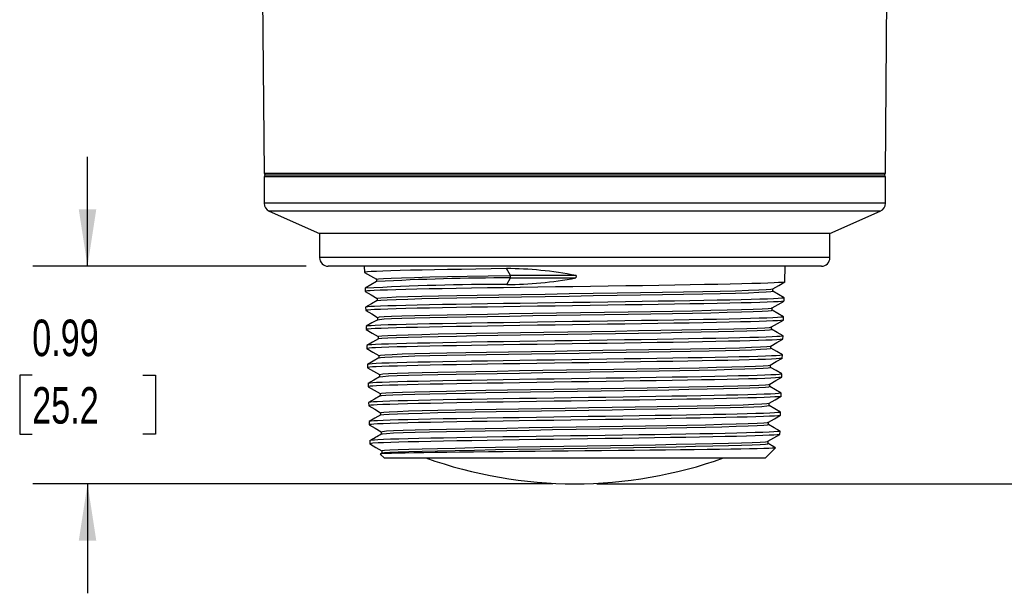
# Model space of a CAD drawing. Header units: inches. Extents: x 0 to 22, y 0 to 17.
# Tile 8 of 13: x 14.2 to 18.7, y 3.3 to 5.9. Entities that reach past the tile are written whole.
import ezdxf

# ---------------------------------------------------------------- set-up
doc = ezdxf.new("R2010")
doc.units = ezdxf.units.IN
doc.header["$LTSCALE"] = 2
doc.header["$MEASUREMENT"] = 0
doc.layers.add('DIMENSIONS', color=140, linetype='Continuous', lineweight=25)
doc.styles.add('SLDTEXTSTYLE0', font='TXT', dxfattribs={"width": 0.7})
doc.dimstyles.new('SLDDIMSTYLE0', dxfattribs={"dimtxt": 0.169922, "dimasz": 0.26, "dimexe": 0, "dimexo": 0.0625, "dimgap": 0.04248, "dimtad": 0, "dimtih": 1, "dimtoh": 1, "dimrnd": 1e-09, "dimzin": 12, "dimdsep": 46, "dimtxsty": 'SLDTEXTSTYLE0', "dimsah": 1, "dimcen": 0.09, "dimadec": 0, "dimazin": 3, "dimtfac": 1, "dimtofl": 0, "dimtmove": 0, "dimatfit": 3, "dimfxl": 0, "dimfrac": 2, "dimtolj": 1, "dimtzin": 12, "dimarcsym": 0})
doc.dimstyles.new('SLDDIMSTYLE1', dxfattribs={"dimtxt": 0.169922, "dimasz": 0.26, "dimexe": 0, "dimexo": 0.0625, "dimgap": 0.04248, "dimtad": 0, "dimtih": 1, "dimtoh": 1, "dimrnd": 1e-09, "dimdsep": 46, "dimtxsty": 'SLDTEXTSTYLE0', "dimsah": 1, "dimcen": 0.09, "dimadec": 0, "dimazin": 2, "dimtfac": 1, "dimtmove": 0, "dimatfit": 0, "dimfxl": 0, "dimfrac": 2, "dimtolj": 1, "dimtzin": 12, "dimarcsym": 0})

# ---------------------------------------------------------------- blocks, each defined once
blk = doc.blocks.new('_D')
at = {"layer": 'DIMENSIONS'}
for p, q in [((17.6092, 7.459), (19.3571, 7.459)), ((19.1071, 7.459), (19.1071, 5.9522)), ((18.8547, 5.6441), (18.7976, 5.6441)), ((18.7976, 5.6441), (18.7976, 5.374)), ((19.3596, 5.6441), (19.4167, 5.6441)), ((19.4167, 5.6441), (19.4167, 5.374)), ((18.7976, 5.374), (18.8547, 5.374)), ((19.4167, 5.374), (19.3596, 5.374)), ((19.1071, 3.8292), (19.1071, 5.336)), ((16.8218, 3.8292), (19.3571, 3.8292))]:
    blk.add_line(p, q, dxfattribs=at)
for points in [[(19.1071, 7.459), (19.0671, 7.199), (19.1471, 7.199)], [(19.1071, 3.8292), (19.1471, 4.0892), (19.0671, 4.0892)]]:
    blk.add_solid(points, dxfattribs=at)
at = {"layer": 'DIMENSIONS', "char_height": 0.16667, "attachment_point": 1, "style": 'SLDTEXTSTYLE0'}
for s, insert in [('3.63', (18.8547, 5.897)), ('92.2', (18.8547, 5.5889))]:
    blk.add_mtext(s, dxfattribs=dict(at, insert=insert))
blk = doc.blocks.new('_D_1')
at = {"layer": 'DIMENSIONS'}
for p, q in [((14.4986, 4.8221), (14.4986, 5.3221)), ((15.4967, 4.8221), (14.2486, 4.8221)), ((14.2461, 4.3256), (14.1891, 4.3256)), ((14.1891, 4.3256), (14.1891, 4.0556)), ((14.7511, 4.3256), (14.8081, 4.3256)), ((14.8081, 4.3256), (14.8081, 4.0556)), ((14.1891, 4.0556), (14.2461, 4.0556)), ((14.8081, 4.0556), (14.7511, 4.0556)), ((16.6218, 3.8292), (14.2486, 3.8292)), ((14.4986, 3.8292), (14.4986, 3.3292))]:
    blk.add_line(p, q, dxfattribs=at)
for points in [[(14.4986, 4.8221), (14.5386, 5.0821), (14.4586, 5.0821)], [(14.4986, 3.8292), (14.4586, 3.5692), (14.5386, 3.5692)]]:
    blk.add_solid(points, dxfattribs=at)
at = {"layer": 'DIMENSIONS', "char_height": 0.16667, "attachment_point": 1, "style": 'SLDTEXTSTYLE0'}
for s, insert in [('0.99', (14.2461, 4.5785)), ('25.2', (14.2461, 4.2704))]:
    blk.add_mtext(s, dxfattribs=dict(at, insert=insert))

msp = doc.modelspace()

# ---------------------------------------------------------------- linework, layer by layer
for p, q in [((15.286, 7.3499), (15.3044, 5.2465)), ((18.1392, 5.2465), (18.1575, 7.3502)), ((15.3044, 5.2465), (18.1392, 5.2465)), ((15.3044, 5.2308), (15.3044, 5.1098)), ((18.1391, 5.2308), (15.3044, 5.2308)), ((15.3123, 5.2387), (18.1313, 5.2387)), ((18.1391, 5.1098), (18.1391, 5.2308)), ((18.1391, 5.1098), (15.3044, 5.1098)), ((15.3279, 5.0738), (15.5573, 4.9722)), ((18.1157, 5.0738), (15.3279, 5.0738)), ((17.8862, 4.9722), (18.1157, 5.0738)), ((15.5573, 4.9722), (15.5573, 4.8614)), ((17.8862, 4.9722), (15.5573, 4.9722)), ((17.8862, 4.8614), (17.8862, 4.9722)), ((17.8862, 4.8614), (15.5573, 4.8614)), ((17.8468, 4.8221), (15.5967, 4.8221)), ((15.7616, 4.8221), (15.7625, 4.794)), ((16.4285, 4.7797), (16.4109, 4.8112)), ((17.6797, 4.7505), (17.6819, 4.8221)), ((15.817, 4.7626), (15.817, 4.7519)), ((16.4116, 4.7387), (16.4285, 4.7688)), ((16.7274, 4.7797), (16.4285, 4.7797)), ((16.4285, 4.7688), (16.4285, 4.7797)), ((16.4285, 4.7688), (16.7264, 4.7688)), ((16.7274, 4.7797), (16.7264, 4.7688)), ((15.7648, 4.7215), (15.7652, 4.7071)), ((17.6252, 4.7082), (17.6252, 4.7189)), ((15.8197, 4.6756), (15.8197, 4.6649)), ((17.677, 4.6636), (17.6774, 4.678)), ((15.7675, 4.6346), (15.7679, 4.6201)), ((17.6224, 4.6212), (17.6224, 4.6319)), ((15.8224, 4.5886), (15.8224, 4.578)), ((17.6742, 4.5766), (17.6747, 4.5911)), ((15.7702, 4.5476), (15.7707, 4.5331)), ((17.6197, 4.5343), (17.6197, 4.545)), ((15.8251, 4.5017), (15.8251, 4.491)), ((17.6715, 4.4896), (17.672, 4.5041)), ((15.7729, 4.4607), (15.7734, 4.4462)), ((17.617, 4.4473), (17.617, 4.458)), ((15.8279, 4.4147), (15.8279, 4.404)), ((17.6688, 4.4027), (17.6693, 4.4172)), ((15.7756, 4.3737), (15.7761, 4.3592)), ((17.6143, 4.3604), (17.6143, 4.3711)), ((15.8306, 4.3278), (15.8306, 4.3171)), ((17.6661, 4.3157), (17.6665, 4.3302)), ((15.7784, 4.2867), (15.7788, 4.2722)), ((17.6116, 4.2734), (17.6116, 4.2841)), ((15.8333, 4.2408), (15.8333, 4.2301)), ((17.6634, 4.2288), (17.6638, 4.2433)), ((15.7811, 4.1998), (15.7815, 4.1853)), ((17.6089, 4.1865), (17.6089, 4.1971)), ((15.836, 4.1539), (15.836, 4.1432)), ((17.6606, 4.1418), (17.6611, 4.1563)), ((15.7838, 4.1128), (15.7842, 4.0983)), ((17.6062, 4.0995), (17.6062, 4.1102)), ((15.8387, 4.0669), (15.8387, 4.056)), ((17.6579, 4.0548), (17.6584, 4.0694)), ((15.7865, 4.0259), (15.7869, 4.0122)), ((15.7869, 4.0122), (15.7889, 4.0102)), ((15.7887, 4.0122), (15.7869, 4.0122)), ((17.6035, 4.0126), (17.6035, 4.0232)), ((15.8342, 3.9649), (15.8518, 3.9473)), ((15.8417, 3.9694), (15.8352, 3.9657)), ((15.8414, 3.98), (15.8414, 3.9693)), ((17.5917, 3.9473), (17.6374, 3.993)), ((15.8518, 3.9473), (17.5917, 3.9473))]:
    msp.add_line(p, q)
at = {"flags": 128}
for points in [[(16.4109, 4.8112), (16.3397, 4.8101), (16.2705, 4.809), (16.2045, 4.8079), (16.1417, 4.8068), (16.0811, 4.8056), (16.0248, 4.8045), (15.9724, 4.8034), (15.9253, 4.8022), (15.8825, 4.801), (15.8458, 4.7998), (15.8164, 4.7987), (15.7932, 4.7975), (15.776, 4.7964), (15.7658, 4.7952), (15.7625, 4.794), (15.7634, 4.7937)], [(15.7624, 4.7939), (15.7898, 4.7781), (15.817, 4.7624)], [(15.8179, 4.7626), (15.8172, 4.7628), (15.8261, 4.7645), (15.8483, 4.7662), (15.8836, 4.7679), (15.9313, 4.7696), (15.9908, 4.7713), (16.0612, 4.773), (16.1414, 4.7746), (16.2303, 4.7763), (16.3264, 4.778), (16.4285, 4.7797)], [(15.8174, 4.7521), (15.7911, 4.7369), (15.7648, 4.7217)], [(17.6797, 4.7505), (17.6766, 4.7494), (17.6674, 4.7483), (17.6521, 4.7472), (17.6309, 4.7461), (17.6031, 4.745), (17.5694, 4.7438), (17.5294, 4.7427), (17.4839, 4.7415), (17.4315, 4.7404), (17.3739, 4.7392), (17.3134, 4.738), (17.2488, 4.7369), (17.1786, 4.7357), (17.1049, 4.7345), (17.0307, 4.7333), (16.9544, 4.7322), (16.8742, 4.731), (16.7928, 4.7298), (16.7133, 4.7287), (16.6338, 4.7275), (16.5527, 4.7263), (16.4728, 4.7252), (16.3969, 4.724), (16.3233, 4.7229), (16.2504, 4.7217), (16.181, 4.7205), (16.1173, 4.7193), (16.0578, 4.7182), (16.0013, 4.717), (15.9502, 4.7158), (15.9059, 4.7147), (15.8672, 4.7135), (15.8336, 4.7123), (15.8065, 4.7111), (15.7887, 4.7101), (15.7758, 4.7091), (15.7679, 4.7081), (15.7652, 4.7071), (15.7662, 4.7067)], [(15.8213, 4.6756), (15.8224, 4.6767), (15.8376, 4.6783), (15.8659, 4.68), (15.9069, 4.6817), (15.9601, 4.6834), (16.0247, 4.6851), (16.0996, 4.6868), (16.1838, 4.6885), (16.276, 4.6902), (16.3748, 4.6919), (16.4789, 4.6936), (16.5865, 4.6952), (16.6962, 4.6969), (16.8063, 4.6986), (16.9151, 4.7003), (17.0211, 4.702), (17.1226, 4.7037), (17.2182, 4.7054), (17.3064, 4.7071), (17.3858, 4.7088), (17.4555, 4.7104), (17.5142, 4.7121), (17.5611, 4.7138), (17.5955, 4.7155), (17.617, 4.7172), (17.6241, 4.7187)], [(17.6248, 4.7187), (17.6522, 4.7345), (17.6797, 4.7504)], [(15.7652, 4.7069), (15.7926, 4.6911), (15.8197, 4.6754)], [(17.6774, 4.678), (17.6743, 4.6769), (17.6651, 4.6758), (17.6498, 4.6747), (17.6286, 4.6736), (17.6007, 4.6725), (17.5669, 4.6713), (17.5269, 4.6702), (17.4814, 4.669), (17.4291, 4.6678), (17.3716, 4.6666), (17.3111, 4.6655), (17.2466, 4.6643), (17.1765, 4.6632), (17.103, 4.662), (17.0289, 4.6608), (16.9528, 4.6597), (16.8727, 4.6585), (16.7915, 4.6573), (16.7122, 4.6562), (16.6329, 4.655), (16.552, 4.6538), (16.4723, 4.6526), (16.3966, 4.6515), (16.3232, 4.6503), (16.2505, 4.6491), (16.1813, 4.648), (16.1178, 4.6468), (16.0585, 4.6457), (16.0023, 4.6445), (15.9513, 4.6433), (15.9072, 4.6421), (15.8687, 4.641), (15.8353, 4.6398), (15.8083, 4.6386), (15.7907, 4.6376), (15.778, 4.6366), (15.7701, 4.6356), (15.7675, 4.6346)], [(15.8216, 4.6651), (15.8224, 4.6658), (15.8376, 4.6675), (15.8659, 4.6692), (15.9069, 4.6709), (15.9601, 4.6725), (16.0247, 4.6742), (16.0996, 4.6759), (16.1838, 4.6776), (16.276, 4.6793), (16.3748, 4.681), (16.4789, 4.6827), (16.5865, 4.6844), (16.6962, 4.6861), (16.8063, 4.6878), (16.9151, 4.6894), (17.0211, 4.6911), (17.1226, 4.6928), (17.2182, 4.6945), (17.3064, 4.6962), (17.3858, 4.6979), (17.4555, 4.6996), (17.5142, 4.7013), (17.5611, 4.703), (17.5955, 4.7046), (17.617, 4.7063), (17.6251, 4.708), (17.6246, 4.7082)], [(17.6775, 4.6782), (17.6512, 4.6934), (17.6252, 4.7084)], [(15.82, 4.6651), (15.7937, 4.6499), (15.7674, 4.6347)], [(17.676, 4.6632), (17.6739, 4.6625), (17.6646, 4.6614), (17.6493, 4.6602), (17.6281, 4.6591), (17.6002, 4.658), (17.5664, 4.6569), (17.5264, 4.6557), (17.4809, 4.6546), (17.4286, 4.6534), (17.3711, 4.6522), (17.3107, 4.651), (17.2462, 4.6499), (17.1761, 4.6487), (17.1026, 4.6475), (17.0286, 4.6464), (16.9524, 4.6452), (16.8724, 4.644), (16.7913, 4.6428), (16.712, 4.6417), (16.6327, 4.6405), (16.5519, 4.6394), (16.4722, 4.6382), (16.3966, 4.637), (16.3232, 4.6359), (16.2506, 4.6347), (16.1814, 4.6335), (16.1179, 4.6324), (16.0587, 4.6312), (16.0025, 4.63), (15.9516, 4.6288), (15.9075, 4.6277), (15.869, 4.6265), (15.8356, 4.6253), (15.8087, 4.6242), (15.7911, 4.6232), (15.7784, 4.6221), (15.7705, 4.6211), (15.7679, 4.6201), (15.7688, 4.6198)], [(15.823, 4.5886), (15.8225, 4.5888), (15.8306, 4.5905), (15.8519, 4.5922), (15.8862, 4.5939), (15.9329, 4.5956), (15.9913, 4.5973), (16.0607, 4.5989), (16.1399, 4.6006), (16.2277, 4.6023), (16.3229, 4.604), (16.4241, 4.6057), (16.5297, 4.6074), (16.6382, 4.6091), (16.7479, 4.6108), (16.8573, 4.6125), (16.9647, 4.6142), (17.0684, 4.6158), (17.167, 4.6175), (17.259, 4.6192), (17.343, 4.6209), (17.4178, 4.6226), (17.4822, 4.6243), (17.5353, 4.626), (17.5763, 4.6277), (17.6046, 4.6294), (17.6198, 4.631), (17.6205, 4.6318)], [(17.6221, 4.6318), (17.6496, 4.6476), (17.677, 4.6634)], [(15.7678, 4.62), (15.7953, 4.6041), (15.8224, 4.5885)], [(17.6747, 4.5911), (17.6716, 4.59), (17.6623, 4.5889), (17.647, 4.5877), (17.6257, 4.5866), (17.5978, 4.5855), (17.5638, 4.5843), (17.5239, 4.5832), (17.4784, 4.582), (17.4261, 4.5809), (17.3687, 4.5797), (17.3084, 4.5785), (17.244, 4.5774), (17.174, 4.5762), (17.1007, 4.575), (17.0268, 4.5739), (16.9508, 4.5727), (16.8709, 4.5715), (16.79, 4.5703), (16.7109, 4.5692), (16.6318, 4.568), (16.5511, 4.5668), (16.4717, 4.5657), (16.3963, 4.5645), (16.3231, 4.5634), (16.2507, 4.5622), (16.1817, 4.561), (16.1185, 4.5598), (16.0594, 4.5587), (16.0035, 4.5575), (15.9527, 4.5563), (15.9088, 4.5552), (15.8706, 4.554), (15.8373, 4.5528), (15.8106, 4.5517), (15.7931, 4.5507), (15.7805, 4.5497), (15.7728, 4.5486), (15.7702, 4.5476)], [(15.8235, 4.5781), (15.8306, 4.5796), (15.8519, 4.5813), (15.8862, 4.583), (15.9329, 4.5847), (15.9913, 4.5864), (16.0607, 4.5881), (16.1399, 4.5898), (16.2277, 4.5915), (16.3229, 4.5931), (16.4241, 4.5948), (16.5297, 4.5965), (16.6382, 4.5982), (16.7479, 4.5999), (16.8573, 4.6016), (16.9647, 4.6033), (17.0684, 4.605), (17.167, 4.6067), (17.259, 4.6083), (17.343, 4.61), (17.4178, 4.6117), (17.4822, 4.6134), (17.5353, 4.6151), (17.5763, 4.6168), (17.6046, 4.6185), (17.6198, 4.6202), (17.6209, 4.6212)], [(17.6747, 4.5912), (17.6484, 4.6064), (17.6224, 4.6214)], [(15.8228, 4.5781), (15.7965, 4.563), (15.7702, 4.5478)], [(17.6742, 4.5766), (17.6711, 4.5755), (17.6619, 4.5744), (17.6465, 4.5733), (17.6252, 4.5722), (17.5973, 4.571), (17.5633, 4.5699), (17.5234, 4.5687), (17.4779, 4.5676), (17.4256, 4.5664), (17.3682, 4.5652), (17.3079, 4.5641), (17.2436, 4.5629), (17.1736, 4.5617), (17.1003, 4.5605), (17.0264, 4.5594), (16.9505, 4.5582), (16.8706, 4.557), (16.7897, 4.5559), (16.7107, 4.5547), (16.6316, 4.5536), (16.551, 4.5524), (16.4716, 4.5512), (16.3962, 4.55), (16.3231, 4.5489), (16.2507, 4.5477), (16.1818, 4.5465), (16.1186, 4.5454), (16.0596, 4.5442), (16.0037, 4.543), (15.953, 4.5419), (15.9091, 4.5407), (15.8709, 4.5396), (15.8377, 4.5384), (15.8109, 4.5372), (15.7935, 4.5362), (15.781, 4.5352), (15.7732, 4.5342), (15.7707, 4.5331), (15.7716, 4.5328)], [(15.8268, 4.5017), (15.8273, 4.5026), (15.8416, 4.5043), (15.869, 4.506), (15.9091, 4.5077), (15.9612, 4.5094), (16.0247, 4.5111), (16.0986, 4.5128), (16.1818, 4.5145), (16.273, 4.5162), (16.3709, 4.5179), (16.4741, 4.5195), (16.5809, 4.5212), (16.6898, 4.5229), (16.7993, 4.5246), (16.9076, 4.5263), (17.0131, 4.528), (17.1143, 4.5297), (17.2097, 4.5314), (17.2979, 4.5331), (17.3774, 4.5347), (17.4472, 4.5364), (17.5063, 4.5381), (17.5536, 4.5398), (17.5886, 4.5415), (17.6107, 4.5432), (17.6189, 4.5448)], [(17.6194, 4.5448), (17.6468, 4.5606), (17.6742, 4.5764)], [(15.7706, 4.533), (15.798, 4.5172), (15.8251, 4.5015)], [(17.672, 4.5041), (17.6689, 4.503), (17.6596, 4.5019), (17.6442, 4.5008), (17.6229, 4.4997), (17.5948, 4.4985), (17.5608, 4.4974), (17.5209, 4.4962), (17.4754, 4.4951), (17.4232, 4.4939), (17.3659, 4.4927), (17.3056, 4.4916), (17.2414, 4.4904), (17.1715, 4.4892), (17.0984, 4.488), (17.0246, 4.4869), (16.9488, 4.4857), (16.8692, 4.4845), (16.7884, 4.4834), (16.7095, 4.4822), (16.6307, 4.4811), (16.5503, 4.4799), (16.4711, 4.4787), (16.3959, 4.4775), (16.323, 4.4764), (16.2509, 4.4752), (16.1821, 4.474), (16.1192, 4.4729), (16.0604, 4.4717), (16.0046, 4.4705), (15.9541, 4.4694), (15.9105, 4.4682), (15.8724, 4.4671), (15.8394, 4.4659), (15.8128, 4.4647), (15.7955, 4.4637), (15.7831, 4.4627), (15.7755, 4.4617), (15.7729, 4.4607)], [(15.827, 4.4912), (15.8273, 4.4918), (15.8416, 4.4935), (15.869, 4.4952), (15.9091, 4.4968), (15.9612, 4.4985), (16.0247, 4.5002), (16.0986, 4.5019), (16.1818, 4.5036), (16.273, 4.5053), (16.3709, 4.507), (16.4741, 4.5087), (16.5809, 4.5104), (16.6898, 4.5121), (16.7993, 4.5137), (16.9076, 4.5154), (17.0131, 4.5171), (17.1143, 4.5188), (17.2097, 4.5205), (17.2979, 4.5222), (17.3774, 4.5239), (17.4472, 4.5256), (17.5063, 4.5273), (17.5536, 4.5289), (17.5886, 4.5306), (17.6107, 4.5323), (17.6196, 4.534), (17.6189, 4.5343)], [(17.672, 4.5043), (17.6457, 4.5195), (17.6197, 4.5345)], [(15.8255, 4.4912), (15.7992, 4.476), (15.7729, 4.4608)], [(17.6707, 4.4893), (17.6684, 4.4885), (17.6591, 4.4874), (17.6437, 4.4863), (17.6224, 4.4852), (17.5943, 4.484), (17.5603, 4.4829), (17.5204, 4.4817), (17.4749, 4.4806), (17.4227, 4.4794), (17.3654, 4.4782), (17.3052, 4.4771), (17.2409, 4.4759), (17.1711, 4.4747), (17.098, 4.4736), (17.0243, 4.4724), (16.9485, 4.4713), (16.8689, 4.4701), (16.7882, 4.4689), (16.7093, 4.4677), (16.6305, 4.4666), (16.5502, 4.4654), (16.471, 4.4642), (16.3959, 4.4631), (16.323, 4.4619), (16.2509, 4.4607), (16.1822, 4.4595), (16.1193, 4.4584), (16.0605, 4.4572), (16.0048, 4.4561), (15.9544, 4.4549), (15.9107, 4.4537), (15.8727, 4.4526), (15.8397, 4.4514), (15.8131, 4.4502), (15.7959, 4.4492), (15.7836, 4.4482), (15.7759, 4.4472), (15.7734, 4.4462), (15.7743, 4.4458)], [(15.8281, 4.4147), (15.8279, 4.4148), (15.8351, 4.4165), (15.8555, 4.4182), (15.8888, 4.4199), (15.9345, 4.4216), (15.992, 4.4232), (16.0603, 4.4249), (16.1384, 4.4266), (16.2253, 4.4283), (16.3195, 4.43), (16.4198, 4.4317), (16.5245, 4.4334), (16.6322, 4.4351), (16.7413, 4.4368), (16.8501, 4.4384), (16.9569, 4.4401), (17.0603, 4.4418), (17.1587, 4.4435), (17.2505, 4.4452), (17.3346, 4.4469), (17.4095, 4.4486), (17.4741, 4.4503), (17.5276, 4.452), (17.5691, 4.4537), (17.598, 4.4553), (17.6138, 4.457), (17.6151, 4.4579)], [(17.6168, 4.4579), (17.6442, 4.4737), (17.6717, 4.4896)], [(15.7733, 4.446), (15.8007, 4.4302), (15.8279, 4.4145)], [(17.6693, 4.4172), (17.6661, 4.4161), (17.6568, 4.4149), (17.6414, 4.4138), (17.62, 4.4127), (17.5919, 4.4116), (17.5578, 4.4104), (17.5178, 4.4093), (17.4724, 4.4081), (17.4203, 4.4069), (17.363, 4.4057), (17.3029, 4.4046), (17.2388, 4.4034), (17.169, 4.4022), (17.096, 4.4011), (17.0225, 4.3999), (16.9468, 4.3988), (16.8674, 4.3976), (16.7869, 4.3964), (16.7082, 4.3952), (16.6296, 4.3941), (16.5494, 4.3929), (16.4705, 4.3917), (16.3956, 4.3906), (16.3229, 4.3894), (16.251, 4.3882), (16.1826, 4.3871), (16.1198, 4.3859), (16.0613, 4.3847), (16.0058, 4.3836), (15.9555, 4.3824), (15.9121, 4.3812), (15.8742, 4.3801), (15.8414, 4.3789), (15.815, 4.3777), (15.798, 4.3767), (15.7857, 4.3757), (15.7782, 4.3747), (15.7756, 4.3737)], [(15.8281, 4.4042), (15.8019, 4.389), (15.7756, 4.3738)], [(15.829, 4.4042), (15.8351, 4.4056), (15.8555, 4.4073), (15.8888, 4.409), (15.9345, 4.4107), (15.992, 4.4124), (16.0603, 4.4141), (16.1384, 4.4158), (16.2253, 4.4174), (16.3195, 4.4191), (16.4198, 4.4208), (16.5245, 4.4225), (16.6322, 4.4242), (16.7413, 4.4259), (16.8501, 4.4276), (16.9569, 4.4293), (17.0603, 4.431), (17.1587, 4.4326), (17.2505, 4.4343), (17.3346, 4.436), (17.4095, 4.4377), (17.4741, 4.4394), (17.5276, 4.4411), (17.5691, 4.4428), (17.598, 4.4445), (17.6138, 4.4462), (17.6156, 4.4473)], [(17.6694, 4.4173), (17.6431, 4.4325), (17.617, 4.4475)], [(15.776, 4.3591), (15.8034, 4.3432), (15.8306, 4.3276)], [(17.6678, 4.4023), (17.6657, 4.4016), (17.6564, 4.4005), (17.6409, 4.3993), (17.6195, 4.3982), (17.5914, 4.3971), (17.5573, 4.3959), (17.5173, 4.3948), (17.4719, 4.3936), (17.4198, 4.3924), (17.3626, 4.3912), (17.3024, 4.3901), (17.2383, 4.3889), (17.1686, 4.3878), (17.0956, 4.3866), (17.0221, 4.3854), (16.9465, 4.3843), (16.8671, 4.3831), (16.7866, 4.3819), (16.708, 4.3807), (16.6295, 4.3796), (16.5493, 4.3784), (16.4704, 4.3772), (16.3955, 4.3761), (16.3229, 4.3749), (16.2511, 4.3737), (16.1826, 4.3726), (16.12, 4.3714), (16.0614, 4.3703), (16.006, 4.3691), (15.9558, 4.3679), (15.9123, 4.3667), (15.8745, 4.3656), (15.8417, 4.3644), (15.8153, 4.3632), (15.7984, 4.3622), (15.7861, 4.3612), (15.7786, 4.3602), (15.7761, 4.3592), (15.777, 4.3589)], [(15.8322, 4.3278), (15.8323, 4.3286), (15.8457, 4.3303), (15.8722, 4.332), (15.9113, 4.3337), (15.9624, 4.3354), (16.0249, 4.3371), (16.0977, 4.3388), (16.1799, 4.3405), (16.2701, 4.3421), (16.3671, 4.3438), (16.4693, 4.3455), (16.5753, 4.3472), (16.6836, 4.3489), (16.7923, 4.3506), (16.9001, 4.3523), (17.0052, 4.354), (17.1061, 4.3557), (17.2013, 4.3574), (17.2894, 4.359), (17.369, 4.3607), (17.439, 4.3624), (17.4984, 4.3641), (17.5462, 4.3658), (17.5817, 4.3675), (17.6044, 4.3692), (17.614, 4.3709), (17.614, 4.3709)], [(15.8323, 4.3173), (15.8323, 4.3178), (15.8457, 4.3195), (15.8722, 4.3211), (15.9113, 4.3228), (15.9624, 4.3245), (16.0249, 4.3262), (16.0977, 4.3279), (16.1799, 4.3296), (16.2701, 4.3313), (16.3671, 4.333), (16.4693, 4.3347), (16.5753, 4.3363), (16.6836, 4.338), (16.7923, 4.3397), (16.9001, 4.3414), (17.0052, 4.3431), (17.1061, 4.3448), (17.2013, 4.3465), (17.2894, 4.3482), (17.369, 4.3499), (17.439, 4.3516), (17.4984, 4.3532), (17.5462, 4.3549), (17.5817, 4.3566), (17.6044, 4.3583), (17.614, 4.36), (17.6132, 4.3604)], [(17.614, 4.3709), (17.6414, 4.3867), (17.6689, 4.4026)], [(17.6666, 4.3304), (17.6403, 4.3456), (17.6143, 4.3606)], [(15.8309, 4.3173), (15.8046, 4.3021), (15.7783, 4.2869)], [(17.6665, 4.3302), (17.6634, 4.3291), (17.6541, 4.328), (17.6386, 4.3269), (17.6171, 4.3257), (17.5889, 4.3246), (17.5547, 4.3234), (17.5148, 4.3223), (17.4694, 4.3211), (17.4173, 4.3199), (17.3602, 4.3188), (17.3001, 4.3176), (17.2361, 4.3165), (17.1665, 4.3153), (17.0937, 4.3141), (17.0203, 4.3129), (16.9449, 4.3118), (16.8656, 4.3106), (16.7853, 4.3094), (16.7069, 4.3083), (16.6285, 4.3071), (16.5486, 4.3059), (16.4699, 4.3048), (16.3952, 4.3036), (16.3228, 4.3025), (16.2512, 4.3013), (16.183, 4.3001), (16.1205, 4.2989), (16.0622, 4.2978), (16.0069, 4.2966), (15.9569, 4.2954), (15.9137, 4.2943), (15.876, 4.2931), (15.8434, 4.2919), (15.8172, 4.2907), (15.8004, 4.2898), (15.7883, 4.2888), (15.7808, 4.2878), (15.7784, 4.2867)], [(17.6652, 4.3154), (17.663, 4.3146), (17.6536, 4.3135), (17.6381, 4.3124), (17.6167, 4.3112), (17.5884, 4.3101), (17.5542, 4.3089), (17.5143, 4.3078), (17.4689, 4.3066), (17.4169, 4.3054), (17.3597, 4.3043), (17.2997, 4.3031), (17.2357, 4.302), (17.1661, 4.3008), (17.0933, 4.2996), (17.0199, 4.2984), (16.9445, 4.2973), (16.8653, 4.2961), (16.7851, 4.2949), (16.7067, 4.2938), (16.6284, 4.2926), (16.5484, 4.2914), (16.4698, 4.2902), (16.3952, 4.2891), (16.3228, 4.2879), (16.2512, 4.2868), (16.1831, 4.2856), (16.1206, 4.2844), (16.0623, 4.2833), (16.0071, 4.2821), (15.9572, 4.2809), (15.914, 4.2798), (15.8763, 4.2786), (15.8437, 4.2774), (15.8176, 4.2762), (15.8008, 4.2752), (15.7887, 4.2743), (15.7813, 4.2733), (15.7788, 4.2722), (15.7798, 4.2719)], [(17.6114, 4.284), (17.6388, 4.2998), (17.6662, 4.3156)], [(15.7788, 4.2721), (15.8062, 4.2563), (15.8333, 4.2406)], [(15.8333, 4.2408), (15.8397, 4.2425), (15.8592, 4.2442), (15.8915, 4.2458), (15.9362, 4.2475), (15.9927, 4.2492), (16.0599, 4.2509), (16.1371, 4.2526), (16.2229, 4.2543), (16.3162, 4.256), (16.4155, 4.2577), (16.5194, 4.2594), (16.6263, 4.2611), (16.7347, 4.2627), (16.8429, 4.2644), (16.9493, 4.2661), (17.0523, 4.2678), (17.1504, 4.2695), (17.2421, 4.2712), (17.3261, 4.2729), (17.4011, 4.2746), (17.466, 4.2763), (17.5199, 4.2779), (17.5619, 4.2796), (17.5913, 4.2813), (17.6079, 4.283), (17.6097, 4.284)], [(15.8347, 4.2303), (15.8397, 4.2316), (15.8592, 4.2333), (15.8915, 4.235), (15.9362, 4.2367), (15.9927, 4.2384), (16.0599, 4.24), (16.1371, 4.2417), (16.2229, 4.2434), (16.3162, 4.2451), (16.4155, 4.2468), (16.5194, 4.2485), (16.6263, 4.2502), (16.7347, 4.2519), (16.8429, 4.2536), (16.9493, 4.2553), (17.0523, 4.2569), (17.1504, 4.2586), (17.2421, 4.2603), (17.3261, 4.262), (17.4011, 4.2637), (17.466, 4.2654), (17.5199, 4.2671), (17.5619, 4.2688), (17.5913, 4.2705), (17.6079, 4.2721), (17.6104, 4.2734)], [(17.6638, 4.2434), (17.6375, 4.2586), (17.6116, 4.2736)], [(15.8336, 4.2303), (15.8073, 4.2151), (15.781, 4.1999)], [(17.6638, 4.2433), (17.6607, 4.2422), (17.6513, 4.241), (17.6358, 4.2399), (17.6143, 4.2388), (17.586, 4.2376), (17.5517, 4.2365), (17.5118, 4.2353), (17.4665, 4.2342), (17.4144, 4.233), (17.3573, 4.2318), (17.2974, 4.2306), (17.2335, 4.2295), (17.164, 4.2283), (17.0914, 4.2271), (17.0181, 4.226), (16.9429, 4.2248), (16.8639, 4.2236), (16.7838, 4.2224), (16.7056, 4.2213), (16.6274, 4.2202), (16.5477, 4.219), (16.4693, 4.2178), (16.3949, 4.2166), (16.3227, 4.2155), (16.2514, 4.2143), (16.1834, 4.2131), (16.1212, 4.212), (16.0631, 4.2108), (16.0081, 4.2096), (15.9583, 4.2084), (15.9153, 4.2073), (15.8779, 4.2061), (15.8454, 4.205), (15.8194, 4.2038), (15.8028, 4.2028), (15.7909, 4.2018), (15.7835, 4.2008), (15.7811, 4.1998)], [(17.6634, 4.2288), (17.6602, 4.2276), (17.6509, 4.2265), (17.6353, 4.2254), (17.6138, 4.2243), (17.5855, 4.2231), (17.5512, 4.2219), (17.5113, 4.2208), (17.466, 4.2196), (17.4139, 4.2185), (17.3569, 4.2173), (17.2969, 4.2161), (17.2331, 4.215), (17.1636, 4.2138), (17.091, 4.2126), (17.0178, 4.2115), (16.9426, 4.2103), (16.8636, 4.2091), (16.7835, 4.2079), (16.7053, 4.2068), (16.6273, 4.2056), (16.5476, 4.2044), (16.4692, 4.2033), (16.3948, 4.2021), (16.3227, 4.201), (16.2514, 4.1998), (16.1835, 4.1986), (16.1213, 4.1974), (16.0633, 4.1963), (16.0083, 4.1951), (15.9586, 4.1939), (15.9156, 4.1928), (15.8782, 4.1916), (15.8458, 4.1904), (15.8198, 4.1893), (15.8032, 4.1883), (15.7913, 4.1873), (15.784, 4.1863), (15.7815, 4.1853), (15.7825, 4.1849)], [(17.6086, 4.1969), (17.636, 4.2128), (17.6635, 4.2286)], [(15.7814, 4.1852), (15.8089, 4.1693), (15.836, 4.1537)], [(15.8376, 4.1539), (15.8373, 4.1546), (15.8499, 4.1563), (15.8754, 4.158), (15.9135, 4.1597), (15.9637, 4.1614), (16.0251, 4.1631), (16.097, 4.1648), (16.1781, 4.1664), (16.2673, 4.1681), (16.3633, 4.1698), (16.4647, 4.1715), (16.5699, 4.1732), (16.6773, 4.1749), (16.7855, 4.1766), (16.8927, 4.1783), (16.9974, 4.18), (17.098, 4.1817), (17.193, 4.1833), (17.2809, 4.185), (17.3606, 4.1867), (17.4308, 4.1884), (17.4905, 4.1901), (17.5387, 4.1918), (17.5747, 4.1935), (17.5981, 4.1952), (17.6084, 4.1969), (17.6082, 4.1969)], [(15.8375, 4.1434), (15.8373, 4.1437), (15.8499, 4.1454), (15.8754, 4.1471), (15.9135, 4.1488), (15.9637, 4.1505), (16.0251, 4.1522), (16.097, 4.1539), (16.1781, 4.1556), (16.2673, 4.1573), (16.3633, 4.159), (16.4647, 4.1606), (16.5699, 4.1623), (16.6773, 4.164), (16.7855, 4.1657), (16.8927, 4.1674), (16.9974, 4.1691), (17.098, 4.1708), (17.193, 4.1725), (17.2809, 4.1742), (17.3606, 4.1758), (17.4308, 4.1775), (17.4905, 4.1792), (17.5387, 4.1809), (17.5747, 4.1826), (17.5981, 4.1843), (17.6084, 4.186), (17.6076, 4.1865)], [(17.6612, 4.1564), (17.6349, 4.1716), (17.6089, 4.1866)], [(15.8363, 4.1434), (15.81, 4.1282), (15.7837, 4.113)], [(17.6611, 4.1563), (17.658, 4.1552), (17.6486, 4.1541), (17.633, 4.1529), (17.6114, 4.1518), (17.583, 4.1506), (17.5486, 4.1495), (17.5088, 4.1483), (17.4635, 4.1472), (17.4115, 4.146), (17.3545, 4.1448), (17.2946, 4.1437), (17.2309, 4.1425), (17.1616, 4.1413), (17.089, 4.1401), (17.016, 4.139), (16.9409, 4.1378), (16.8621, 4.1367), (16.7822, 4.1355), (16.7042, 4.1343), (16.6263, 4.1332), (16.5469, 4.132), (16.4687, 4.1308), (16.3945, 4.1297), (16.3226, 4.1285), (16.2515, 4.1273), (16.1838, 4.1261), (16.1219, 4.125), (16.064, 4.1238), (16.0093, 4.1227), (15.9597, 4.1215), (15.9169, 4.1203), (15.8797, 4.1192), (15.8475, 4.118), (15.8216, 4.1168), (15.8053, 4.1158), (15.7935, 4.1148), (15.7862, 4.1138), (15.7838, 4.1128)], [(17.6597, 4.1415), (17.6575, 4.1407), (17.6481, 4.1395), (17.6325, 4.1384), (17.6109, 4.1373), (17.5826, 4.1361), (17.5481, 4.135), (17.5083, 4.1338), (17.463, 4.1327), (17.411, 4.1315), (17.354, 4.1303), (17.2942, 4.1291), (17.2304, 4.128), (17.1611, 4.1268), (17.0886, 4.1256), (17.0156, 4.1245), (16.9406, 4.1233), (16.8618, 4.1221), (16.782, 4.121), (16.704, 4.1198), (16.6262, 4.1186), (16.5468, 4.1175), (16.4686, 4.1163), (16.3945, 4.1151), (16.3226, 4.114), (16.2516, 4.1128), (16.1839, 4.1116), (16.122, 4.1105), (16.0642, 4.1093), (16.0095, 4.1081), (15.96, 4.1069), (15.9172, 4.1058), (15.88, 4.1046), (15.8478, 4.1035), (15.822, 4.1023), (15.8057, 4.1013), (15.7939, 4.1003), (15.7867, 4.0993), (15.7842, 4.0983), (15.7853, 4.0979)], [(17.6059, 4.11), (17.6334, 4.1259), (17.6608, 4.1417)], [(15.7842, 4.0982), (15.8116, 4.0823), (15.8387, 4.0667)], [(15.8391, 4.0669), (15.8443, 4.0685), (15.8629, 4.0701), (15.8943, 4.0718), (15.9381, 4.0735), (15.9935, 4.0752), (16.0597, 4.0769), (16.1358, 4.0786), (16.2207, 4.0803), (16.313, 4.082), (16.4114, 4.0837), (16.5144, 4.0854), (16.6205, 4.087), (16.7282, 4.0887), (16.8358, 4.0904), (16.9417, 4.0921), (17.0443, 4.0938), (17.1421, 4.0955), (17.2337, 4.0972), (17.3177, 4.0989), (17.3928, 4.1006), (17.458, 4.1022), (17.5122, 4.1039), (17.5546, 4.1056), (17.5847, 4.1073), (17.6019, 4.109), (17.6043, 4.11)], [(15.8405, 4.0564), (15.8443, 4.0576), (15.8629, 4.0593), (15.8943, 4.061), (15.9381, 4.0627), (15.9935, 4.0643), (16.0597, 4.066), (16.1358, 4.0677), (16.2207, 4.0694), (16.313, 4.0711), (16.4114, 4.0728), (16.5144, 4.0745), (16.6205, 4.0762), (16.7282, 4.0779), (16.8358, 4.0796), (16.9417, 4.0812), (17.0443, 4.0829), (17.1421, 4.0846), (17.2337, 4.0863), (17.3177, 4.088), (17.3928, 4.0897), (17.458, 4.0914), (17.5122, 4.0931), (17.5546, 4.0948), (17.5847, 4.0964), (17.6019, 4.0981), (17.6052, 4.0995)], [(17.6585, 4.0695), (17.6322, 4.0847), (17.6062, 4.0997)], [(17.6584, 4.0694), (17.6552, 4.0682), (17.6458, 4.0671), (17.6302, 4.066), (17.6086, 4.0648), (17.5801, 4.0637), (17.5456, 4.0625), (17.5057, 4.0614), (17.4605, 4.0602), (17.4086, 4.059), (17.3516, 4.0578), (17.2919, 4.0567), (17.2282, 4.0555), (17.1591, 4.0544), (17.0867, 4.0532), (17.0138, 4.052), (16.9389, 4.0509), (16.8603, 4.0497), (16.7807, 4.0485), (16.7029, 4.0474), (16.6252, 4.0462), (16.546, 4.045), (16.4681, 4.0438), (16.3942, 4.0427), (16.3225, 4.0415), (16.2517, 4.0404), (16.1843, 4.0392), (16.1225, 4.038), (16.065, 4.0369), (16.0104, 4.0357), (15.9611, 4.0345), (15.9186, 4.0333), (15.8815, 4.0322), (15.8495, 4.031), (15.8238, 4.0298), (15.8077, 4.0289), (15.7961, 4.0279), (15.7889, 4.0269), (15.7865, 4.0259)], [(17.657, 4.0545), (17.6548, 4.0537), (17.6453, 4.0526), (17.6297, 4.0514), (17.6081, 4.0503), (17.5796, 4.0491), (17.5451, 4.048), (17.5052, 4.0468), (17.46, 4.0457), (17.4081, 4.0445), (17.3511, 4.0433), (17.2914, 4.0422), (17.2278, 4.041), (17.1586, 4.0398), (17.0863, 4.0386), (17.0135, 4.0375), (16.9386, 4.0363), (16.86, 4.0352), (16.7804, 4.034), (16.7027, 4.0328), (16.6251, 4.0317), (16.5459, 4.0305), (16.468, 4.0293), (16.3941, 4.0281), (16.3225, 4.027), (16.2517, 4.0258), (16.1843, 4.0246), (16.1227, 4.0235), (16.0651, 4.0223), (16.0106, 4.0211), (15.9614, 4.02), (15.9188, 4.0188), (15.8818, 4.0177), (15.8498, 4.0165), (15.8242, 4.0153), (15.8008, 4.0138), (15.7887, 4.0122)], [(17.6032, 4.023), (17.6306, 4.0389), (17.6581, 4.0547)], [(15.7887, 4.0122), (15.7889, 4.0102), (15.7905, 4.0095)], [(15.7903, 4.0092), (15.8142, 3.9954), (15.8414, 3.9798)], [(15.843, 3.98), (15.8424, 3.9806), (15.8541, 3.9823), (15.8787, 3.984), (15.9159, 3.9857), (15.965, 3.9874), (16.0254, 3.9891), (16.0962, 3.9907), (16.1764, 3.9924), (16.2646, 3.9941), (16.3597, 3.9958), (16.4601, 3.9975), (16.5645, 3.9992), (16.6712, 4.0009), (16.7787, 4.0026), (16.8854, 4.0043), (16.9896, 4.0059), (17.0898, 4.0076), (17.1846, 4.0093), (17.2725, 4.011), (17.3523, 4.0127), (17.4226, 4.0144), (17.4825, 4.0161), (17.5311, 4.0178), (17.5677, 4.0195), (17.5917, 4.0212), (17.6027, 4.0228), (17.6025, 4.023)], [(15.8427, 3.9694), (15.8424, 3.9697), (15.8541, 3.9714), (15.8787, 3.9731), (15.9159, 3.9748), (15.965, 3.9765), (16.0254, 3.9782), (16.0962, 3.9799), (16.1764, 3.9816), (16.2646, 3.9833), (16.3597, 3.9849), (16.4601, 3.9866), (16.5645, 3.9883), (16.6712, 3.99), (16.7787, 3.9917), (16.8854, 3.9934), (16.9896, 3.9951), (17.0898, 3.9968), (17.1846, 3.9985), (17.2725, 4.0001), (17.3523, 4.0018), (17.4226, 4.0035), (17.4825, 4.0052), (17.5311, 4.0069), (17.5677, 4.0086), (17.5917, 4.0103), (17.6027, 4.012), (17.602, 4.0126)], [(17.6368, 3.9935), (17.6295, 3.9977), (17.6035, 4.0127)], [(17.6374, 3.993), (17.6334, 3.9922), (17.6231, 3.9915), (17.6066, 3.9907), (17.584, 3.99), (17.5546, 3.9892), (17.5191, 3.9885), (17.4791, 3.9877), (17.4338, 3.987), (17.3821, 3.9862), (17.3255, 3.9854), (17.2665, 3.9847), (17.2038, 3.984), (17.1358, 3.9832), (17.0648, 3.9824), (16.9937, 3.9817), (16.9208, 3.9809), (16.8443, 3.9802), (16.767, 3.9794), (16.692, 3.9787), (16.6171, 3.9779), (16.541, 3.9771), (16.4662, 3.9764), (16.3956, 3.9756), (16.3274, 3.9749), (16.2601, 3.9741), (16.1962, 3.9734), (16.1381, 3.9726), (16.0841, 3.9719), (16.0333, 3.9711), (15.9875, 3.9703), (15.9484, 3.9696), (15.9147, 3.9688), (15.886, 3.9681), (15.8634, 3.9673), (15.8411, 3.9661), (15.8342, 3.9649)]]:
    msp.add_lwpolyline(points, dxfattribs=at)
for centre, radius, start, end in [((15.3123, 5.2465), 0.00787, 180.5, 270), ((15.3123, 5.2308), 0.00787, 90, 180), ((18.1312, 5.2308), 0.00787, 0, 90), ((18.1313, 5.2465), 0.00787, 270, 359.5), ((15.3438, 5.1098), 0.0394, 180, 246.1056), ((18.0997, 5.1098), 0.0394, 293.8944, 0), ((15.5967, 4.8614), 0.0394, 180, 270), ((17.8468, 4.8614), 0.0394, 270, 0), ((16.435, -6.5936), 11.3624, 90.03265, 93.11357), ((16.3742, -6.042), 10.7807, 89.80113, 93.24055), ((-6.1115, 42.0031), 43.8381, 299.96812, 300.04761), ((16.7218, 5.8408), 2.0116, 250.2684, 289.7316)]:
    msp.add_arc(centre, radius, start, end)
for centre, major_axis, start_param, end_param in [((16.7163, 4.2669), (0.934, -0.2442), 1.6943, 2.036056), ((16.7275, 5.3017), (0.9661, 0.2526), 4.247129, 4.575994)]:
    msp.add_ellipse(centre, major_axis=major_axis, ratio=0.520823, start_param=start_param, end_param=end_param)

# ---------------------------------------------------------------- dimensions: what is measured, and where the dimension line sits
at = {"layer": 'DIMENSIONS'}
for base, p1, p2, dimstyle, picture, middle in [((19.1071, 3.8292), (17.5092, 7.459), (16.7218, 3.8292), 'SLDDIMSTYLE0', '_D', (19.1071, 5.6441)), ((14.4986, 4.8221), (16.7218, 3.8292), (15.5967, 4.8221), 'SLDDIMSTYLE1', '_D_1', (14.4986, 4.3256))]:
    dim = msp.add_linear_dim(base=base, p1=p1, p2=p2, angle=90, dimstyle=dimstyle, dxfattribs=at)
    dim.commit()
    dim.dimension.update_dxf_attribs({"geometry": picture, "text_midpoint": middle, "dimtype": 160})

doc.saveas('drawing.dxf')
